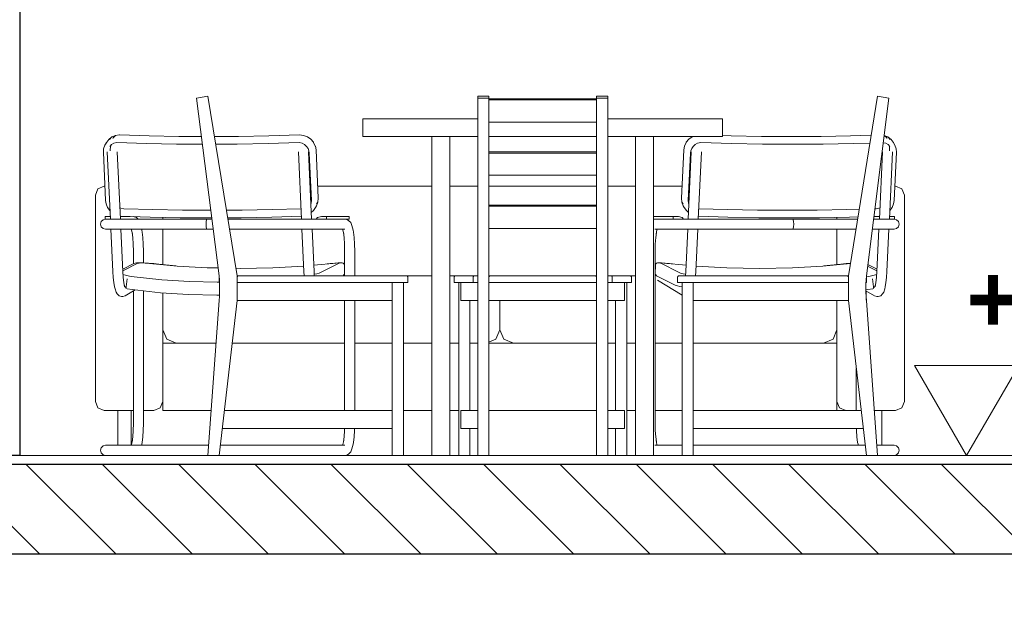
# Model space of a CAD drawing. Header units: millimetres. Extents: x -4481 to 79246, y -53000 to 18468.
# Tile 68 of 79: x 49903 to 52094, y 3215 to 4530. Entities that reach past the tile are written whole.
import ezdxf

# ---------------------------------------------------------------- set-up
doc = ezdxf.new("R2010")
doc.units = ezdxf.units.MM
doc.header["$MEASUREMENT"] = 0
for name, color, linetype in [('Nouveau_2D - Cotations pour 100ème', 7, 'Continuous'), ('Nouveau__Murs int non porteurs - Cloisons', 7, 'Continuous'), ('Nouveau__Sols - Dalles', 7, 'Continuous'), ('Nouveau_Equip - Mobiliers', 7, 'Continuous')]:
    doc.layers.add(name, color=color, linetype=linetype)
doc.styles.add('STYLE_GENERE_1', font='GOTHIC.TTF')
doc.styles.add('STYLE_GENERE_2', font='arial.ttf')
doc.dimstyles.new('STYLE_GENERE__10', dxfattribs={"dimtxt": 175, "dimasz": 95, "dimexe": 0.18, "dimexo": 30247.210424, "dimgap": 0, "dimtad": 1, "dimlfac": 0.001, "dimzin": 0, "dimdsep": 46, "dimtxsty": 'STYLE_GENERE_2', "dimblk": 'ARROWHEAD_6', "dimblk1": 'ARROWHEAD_6', "dimblk2": 'ARROWHEAD_6', "dimcen": 0.09, "dimclrd": 1, "dimclre": 1, "dimclrt": 1, "dimazin": 0, "dimtfac": 1, "dimtdec": 4, "dimtmove": 0, "dimatfit": 3, "dimfxl": 0, "dimtolj": 1, "dimtzin": 0, "dimarcsym": 0})
doc.dimstyles.new('STYLE_GENERE__7', dxfattribs={"dimtxt": 150, "dimasz": 95, "dimexe": 0.18, "dimexo": 28568.917041, "dimgap": 0, "dimtad": 1, "dimlfac": 0.001, "dimzin": 0, "dimdsep": 46, "dimtxsty": 'STYLE_GENERE_2', "dimblk": 'ARROWHEAD_6', "dimblk1": 'ARROWHEAD_6', "dimblk2": 'ARROWHEAD_6', "dimcen": 0.09, "dimclrd": 7, "dimclre": 7, "dimclrt": 7, "dimazin": 0, "dimtfac": 1, "dimtdec": 4, "dimtmove": 0, "dimatfit": 3, "dimfxl": 0, "dimtolj": 1, "dimtzin": 0, "dimarcsym": 0})
doc.dimstyles.new('STYLE_GENERE__8', dxfattribs={"dimtxt": 150, "dimasz": 95, "dimexe": 0.18, "dimexo": 28568.917041, "dimgap": 0, "dimtad": 1, "dimlfac": 0.001, "dimzin": 0, "dimdsep": 46, "dimtxsty": 'STYLE_GENERE_2', "dimblk": 'ARROWHEAD_6', "dimblk1": 'ARROWHEAD_6', "dimblk2": 'ARROWHEAD_6', "dimcen": 0.09, "dimclrd": 7, "dimclre": 7, "dimclrt": 7, "dimazin": 0, "dimtfac": 1, "dimtdec": 4, "dimtmove": 2, "dimatfit": 3, "dimfxl": 0, "dimtolj": 1, "dimtzin": 0, "dimarcsym": 0})

# ---------------------------------------------------------------- blocks, each defined once
blk = doc.blocks.new('Élément de coupe_31')
at = {"layer": 'Nouveau__Murs int non porteurs - Cloisons', "color": 7, "linetype": 'Continuous', "lineweight": 30}
for p, q in [((49823, 6160), (49823, 3560)), ((49903, 6160), (49823, 6160)), ((49903, 6160), (49903, 3560)), ((49903, 3560), (49823, 3560))]:
    blk.add_line(p, q, dxfattribs=at)
blk = doc.blocks.new('Élément de coupe_50')
at = {"layer": 'Nouveau__Sols - Dalles', "linetype": 'Continuous', "lineweight": 5}
h = blk.add_hatch(dxfattribs=at)
h.set_pattern_fill('__MAÇONNERIE', style=0, pattern_type=2)
h.set_pattern_definition([(135, (0, 0), (84.85281, 84.85281), [])])
h.paths.add_polyline_path([(38053, 3340), (54220, 3340), (54220, 3540), (38053, 3540)])
at = {"layer": 'Nouveau__Sols - Dalles', "color": 7, "linetype": 'Continuous', "lineweight": 5}
blk.add_line((54210, 3560), (49903, 3560), dxfattribs=at)
at = {"layer": 'Nouveau__Sols - Dalles', "color": 7, "linetype": 'Continuous', "lineweight": 30}
for p, q in [((54220, 3540), (38053, 3540)), ((54220, 3340), (44943, 3340))]:
    blk.add_line(p, q, dxfattribs=at)
blk = doc.blocks.new('Élément de coupe_150')
at = {"layer": 'Nouveau_Equip - Mobiliers', "color": 8, "linetype": 'Continuous', "lineweight": 13}
for p, q in [((50296.7, 4355.9), (50321.7, 4360)), ((50321.7, 4360), (50386.7, 3960)), ((50922, 4355.9), (50922, 4360)), ((50922, 4360), (50947, 4360)), ((50947, 4355.9), (50947, 4360)), ((51186.4, 4355.9), (51186.4, 4360)), ((51211.4, 4360), (51186.4, 4360)), ((51211.4, 4355.9), (51211.4, 4360)), ((51811.7, 4360), (51746.7, 3960)), ((51836.7, 4355.9), (51811.7, 4360)), ((50346.7, 3960), (50296.7, 4355.9)), ((50922, 3960), (50922, 4355.9)), ((50922, 4355.9), (50947, 4355.9)), ((50947, 3960), (50947, 4355.9)), ((51186.4, 4354.3), (50947, 4354.3)), ((51186.4, 4351.9), (50947, 4351.9)), ((51186.4, 3960), (51186.4, 4355.9)), ((51211.4, 4355.9), (51186.4, 4355.9)), ((51211.4, 3960), (51211.4, 4355.9)), ((51786.7, 3960), (51836.7, 4355.9)), ((50680.3, 4310), (50666.7, 4310)), ((50666.7, 4270), (50666.7, 4310)), ((50720.3, 4310), (50680.3, 4310)), ((50783.8, 4310), (50720.3, 4310)), ((50866.7, 4310), (50783.8, 4310)), ((50922, 4310), (50866.7, 4310)), ((50947, 4302.5), (51186.4, 4302.5)), ((51266.7, 4310), (51211.4, 4310)), ((51349.5, 4310), (51266.7, 4310)), ((51413.1, 4310), (51349.5, 4310)), ((51453.1, 4310), (51413.1, 4310)), ((51466.7, 4310), (51453.1, 4310)), ((51466.7, 4270), (51466.7, 4310)), ((50680.3, 4270), (50666.7, 4270)), ((50720.3, 4270), (50680.3, 4270)), ((50783.8, 4270), (50720.3, 4270)), ((50866.7, 4270), (50783.8, 4270)), ((50820, 3560), (50820, 4270)), ((50860, 3560), (50860, 4270)), ((50922, 4270), (50866.7, 4270)), ((50963.2, 4270), (50947, 4270)), ((51066.7, 4270), (50963.2, 4270)), ((51170.2, 4270), (51066.7, 4270)), ((51186.4, 4270), (51170.2, 4270)), ((51266.7, 4270), (51211.4, 4270)), ((51349.5, 4270), (51266.7, 4270)), ((51273.3, 3560), (51273.3, 4270)), ((51313.3, 3560), (51313.3, 4270)), ((51413.1, 4270), (51349.5, 4270)), ((51453.1, 4270), (51413.1, 4270)), ((51466.7, 4270), (51453.1, 4270)), ((51186.4, 4235.8), (50947, 4235.8)), ((51186.4, 4233.4), (50947, 4233.4)), ((50947, 4184.1), (51186.4, 4184.1)), ((51186.4, 4117.4), (50947, 4117.4)), ((51186.4, 4115), (50947, 4115)), ((50947, 4065.6), (51186.4, 4065.6)), ((50347.2, 3950.8), (50346.7, 3960)), ((50346.8, 3957.8), (50346.7, 3957.4)), ((50346.7, 3957.4), (50346.7, 3957)), ((50346.7, 3957), (50346.7, 3945)), ((50347.4, 3945), (50346.7, 3945)), ((50347.6, 3941.7), (50347.2, 3950.8)), ((50386.7, 3960), (50386.7, 3957)), ((50386.7, 3960), (50389.7, 3960)), ((50386.9, 3958.1), (50386.7, 3957.4)), ((50386.7, 3957.4), (50386.7, 3957)), ((50386.7, 3957), (50386.7, 3945)), ((50386.7, 3945), (50386.7, 3905)), ((50744.3, 3945), (50386.7, 3945)), ((50387.3, 3958.8), (50386.9, 3958.1)), ((50387.9, 3959.4), (50387.3, 3958.8)), ((50388.5, 3959.8), (50387.9, 3959.4)), ((50389.3, 3960), (50388.5, 3959.8)), ((50389.7, 3960), (50389.3, 3960)), ((50389.7, 3960), (50744.5, 3960)), ((50731.7, 3560), (50731.7, 3945)), ((50749.9, 3945), (50744.3, 3945)), ((50744.5, 3960), (50749.4, 3960)), ((50749.4, 3960), (50754, 3960)), ((50755.3, 3945), (50749.9, 3945)), ((50754, 3960), (50757.9, 3960)), ((50760, 3945), (50755.3, 3945)), ((50756.7, 3560), (50756.7, 3945)), ((50757.9, 3960), (50761, 3960)), ((50763.6, 3945), (50760, 3945)), ((50761, 3960), (50763, 3960)), ((50763, 3960), (50763.7, 3960)), ((50765.9, 3945), (50763.6, 3945)), ((50764.1, 3960), (50763.7, 3960)), ((50764.8, 3959.8), (50764.1, 3960)), ((50765.5, 3959.4), (50764.8, 3959.8)), ((50766.1, 3958.8), (50765.5, 3959.4)), ((50766.7, 3945), (50765.9, 3945)), ((50766.5, 3958.1), (50766.1, 3958.8)), ((50766.7, 3957.4), (50766.5, 3958.1)), ((50766.7, 3957), (50766.7, 3957.4)), ((50766.7, 3945), (50766.7, 3957)), ((50869.4, 3957.4), (50869.3, 3957)), ((50869.3, 3945), (50869.3, 3957)), ((50911.9, 3945), (50869.3, 3945)), ((50869.4, 3957.4), (50869.6, 3958.1)), ((50870, 3958.8), (50869.6, 3958.1)), ((50870, 3958.8), (50870.5, 3959.4)), ((50870, 3958.8), (50870, 3958.8)), ((50871.2, 3959.8), (50870.5, 3959.4)), ((50870.5, 3959.4), (50870.5, 3959.4)), ((50871.2, 3959.8), (50872, 3960)), ((50871.2, 3959.8), (50871.2, 3959.8)), ((50872, 3960), (50872, 3960)), ((50872.3, 3960), (50872, 3960)), ((50872.3, 3960), (50914.6, 3960)), ((50879.7, 3560), (50879.7, 3945)), ((50884.7, 3905), (50884.7, 3945)), ((50912.1, 3958.1), (50911.9, 3957.4)), ((50911.9, 3957.4), (50911.9, 3957)), ((50911.9, 3957), (50911.9, 3945)), ((50922, 3945), (50911.9, 3945)), ((50912.5, 3958.8), (50912.1, 3958.1)), ((50913, 3959.4), (50912.5, 3958.8)), ((50913.6, 3959.8), (50913, 3959.4)), ((50914.2, 3960), (50913.6, 3959.8)), ((50914.6, 3960), (50914.2, 3960)), ((50914.6, 3960), (50922, 3960)), ((50922, 3950.8), (50922, 3960)), ((50922, 3941.7), (50922, 3950.8)), ((50947, 3957), (50947, 3960)), ((50947, 3960), (50950, 3960)), ((50947.2, 3958.1), (50947, 3957.4)), ((50947, 3957.4), (50947, 3957)), ((50947, 3957), (50947, 3945)), ((50947, 3941.7), (50947, 3945)), ((51186.4, 3945), (50947, 3945)), ((50947.6, 3958.8), (50947.2, 3958.1)), ((50948.2, 3959.4), (50947.6, 3958.8)), ((50948.8, 3959.8), (50948.2, 3959.4)), ((50949.6, 3960), (50948.8, 3959.8)), ((50950, 3960), (50949.6, 3960)), ((50950, 3960), (51183.4, 3960)), ((51183.4, 3960), (51183.8, 3960)), ((51183.4, 3960), (51186.4, 3960)), ((51183.8, 3960), (51184.5, 3959.8)), ((51184.5, 3959.8), (51185.2, 3959.4)), ((51185.2, 3959.4), (51185.8, 3958.8)), ((51185.8, 3958.8), (51186.1, 3958.1)), ((51186.1, 3958.1), (51186.3, 3957.4)), ((51186.3, 3957.4), (51186.4, 3957)), ((51186.4, 3957), (51186.4, 3960)), ((51186.4, 3957), (51186.4, 3945)), ((51186.4, 3941.7), (51186.4, 3945)), ((51211.4, 3950.8), (51211.4, 3960)), ((51211.4, 3960), (51218.8, 3960)), ((51211.4, 3941.7), (51211.4, 3950.8)), ((51221.4, 3945), (51211.4, 3945)), ((51218.8, 3960), (51219.1, 3960)), ((51218.8, 3960), (51261, 3960)), ((51219.1, 3960), (51219.8, 3959.8)), ((51219.8, 3959.8), (51220.4, 3959.4)), ((51220.4, 3959.4), (51220.9, 3958.8)), ((51220.9, 3958.8), (51221.2, 3958.1)), ((51221.2, 3958.1), (51221.4, 3957.4)), ((51221.4, 3957.4), (51221.4, 3957)), ((51221.4, 3957), (51221.4, 3945)), ((51264, 3945), (51221.4, 3945)), ((51248.6, 3905), (51248.6, 3945)), ((51253.6, 3560), (51253.6, 3945)), ((51261, 3960), (51261.4, 3960)), ((51261.4, 3960), (51262.2, 3959.8)), ((51262.2, 3959.8), (51262.8, 3959.4)), ((51262.8, 3959.4), (51263.4, 3958.8)), ((51263.4, 3958.8), (51263.8, 3958.1)), ((51263.8, 3958.1), (51264, 3957.4)), ((51264, 3957.4), (51264, 3957)), ((51264, 3957), (51264, 3945)), ((51366.7, 3957.4), (51366.9, 3958.1)), ((51366.7, 3957), (51366.7, 3957.4)), ((51366.7, 3945), (51366.7, 3957)), ((51367.5, 3945), (51366.7, 3945)), ((51366.9, 3958.1), (51367.3, 3958.8)), ((51367.3, 3958.8), (51367.9, 3959.4)), ((51369.8, 3945), (51367.5, 3945)), ((51367.9, 3959.4), (51368.5, 3959.8)), ((51367.9, 3959.4), (51367.9, 3959.4)), ((51368.5, 3959.8), (51369.3, 3960)), ((51368.5, 3959.8), (51368.5, 3959.8)), ((51369.3, 3960), (51369.7, 3960)), ((51369.3, 3960), (51369.3, 3960)), ((51369.7, 3960), (51370.4, 3960)), ((51373.4, 3945), (51369.8, 3945)), ((51370.4, 3960), (51372.3, 3960)), ((51372.3, 3960), (51375.4, 3960)), ((51378.1, 3945), (51373.4, 3945)), ((51375.4, 3960), (51379.4, 3960)), ((51376.7, 3560), (51376.7, 3945)), ((51383.4, 3945), (51378.1, 3945)), ((51379.4, 3960), (51383.9, 3960)), ((51389, 3945), (51383.4, 3945)), ((51383.9, 3960), (51388.9, 3960)), ((51388.9, 3960), (51743.7, 3960)), ((51746.7, 3945), (51389, 3945)), ((51401.7, 3560), (51401.7, 3945)), ((51743.7, 3960), (51744.1, 3960)), ((51743.7, 3960), (51746.7, 3960)), ((51744.1, 3960), (51744.8, 3959.8)), ((51744.8, 3959.8), (51745.5, 3959.4)), ((51745.5, 3959.4), (51746.1, 3958.8)), ((51746.1, 3958.8), (51746.5, 3958.1)), ((51746.5, 3958.1), (51746.7, 3957.4)), ((51746.7, 3960), (51746.7, 3957)), ((51746.7, 3957.4), (51746.7, 3957)), ((51746.7, 3957), (51746.7, 3945)), ((51746.7, 3945), (51746.7, 3905)), ((51785.8, 3941.7), (51786.1, 3950.8)), ((51786.7, 3945), (51785.9, 3945)), ((51786.1, 3950.8), (51786.7, 3960)), ((51786.5, 3957.8), (51786.7, 3957.4)), ((51786.7, 3957.4), (51786.7, 3957)), ((51786.7, 3957), (51786.7, 3945)), ((50347.2, 3914.2), (50347.6, 3923.3)), ((50347.7, 3932.5), (50347.6, 3941.7)), ((50347.6, 3923.3), (50347.7, 3932.5)), ((50922, 3932.5), (50922, 3941.7)), ((50922, 3923.3), (50922, 3932.5)), ((50922, 3914.2), (50922, 3923.3)), ((50947, 3932.5), (50947, 3941.7)), ((50947, 3923.3), (50947, 3932.5)), ((50947, 3914.2), (50947, 3923.3)), ((51186.4, 3932.5), (51186.4, 3941.7)), ((51186.4, 3923.3), (51186.4, 3932.5)), ((51186.4, 3914.2), (51186.4, 3923.3)), ((51211.4, 3932.5), (51211.4, 3941.7)), ((51211.4, 3923.3), (51211.4, 3932.5)), ((51211.4, 3914.2), (51211.4, 3923.3)), ((51785.7, 3932.5), (51785.8, 3941.7)), ((51785.8, 3923.3), (51785.7, 3932.5)), ((51786.1, 3914.2), (51785.8, 3923.3)), ((50321.7, 3560), (50346.7, 3905)), ((50346.7, 3905), (50347.2, 3914.2)), ((50386.7, 3905), (50346.7, 3560)), ((50386.7, 3905), (50731.7, 3905)), ((50922, 3905), (50884.7, 3905)), ((50904.7, 3660), (50904.7, 3905)), ((50922, 3905), (50922, 3914.2)), ((50922, 3560), (50922, 3905)), ((50947, 3905), (50947, 3914.2)), ((50947, 3560), (50947, 3905)), ((51186.4, 3905), (50947, 3905)), ((51186.4, 3905), (51186.4, 3914.2)), ((51186.4, 3560), (51186.4, 3905)), ((51211.4, 3905), (51211.4, 3914.2)), ((51211.4, 3560), (51211.4, 3905)), ((51211.4, 3905), (51248.6, 3905)), ((51228.6, 3660), (51228.6, 3905)), ((51746.7, 3905), (51401.7, 3905)), ((51746.7, 3905), (51786.7, 3560)), ((51786.7, 3905), (51786.1, 3914.2)), ((51811.7, 3560), (51786.7, 3905)), ((50358.3, 3660), (50731.7, 3660)), ((50922, 3660), (50884.7, 3660)), ((50884.7, 3620), (50884.7, 3660)), ((51211.4, 3660), (51248.6, 3660)), ((51248.6, 3620), (51248.6, 3660)), ((51775.1, 3660), (51401.7, 3660)), ((50353.6, 3620), (50731.7, 3620)), ((50922, 3620), (50884.7, 3620)), ((50904.7, 3560), (50904.7, 3620)), ((51211.4, 3620), (51248.6, 3620)), ((51228.6, 3560), (51228.6, 3620)), ((51779.7, 3620), (51401.7, 3620))]:
    blk.add_line(p, q, dxfattribs=at)
blk = doc.blocks.new('Élément de coupe_152')
at = {"layer": 'Nouveau_Equip - Mobiliers', "color": 8, "linetype": 'Continuous', "lineweight": 13}
for p, q in [((50107.9, 4269.3), (50116.1, 4272.7)), ((50110.6, 4267.4), (50116.1, 4272.7)), ((50116.1, 4272.7), (50124.5, 4273.7)), ((50124.5, 4273.7), (50125.3, 4273.8)), ((50125.3, 4273.8), (50191.1, 4271.7)), ((50191.1, 4271.7), (50256.9, 4270.5)), ((50389.6, 4270.5), (50457, 4271.7)), ((50457, 4271.7), (50525.7, 4273.8)), ((50525.7, 4273.8), (50534.4, 4272.8)), ((50534.4, 4272.8), (50543.1, 4269.6)), ((50089.7, 4243.1), (50092.2, 4250.8)), ((50092.2, 4250.8), (50096.6, 4257.8)), ((50092.2, 4250.8), (50095.9, 4256.8)), ((50095.9, 4256.8), (50096.5, 4257.6)), ((50096.6, 4257.8), (50101, 4263.9)), ((50101, 4263.9), (50107.9, 4269.3)), ((50102.8, 4263.4), (50107.9, 4269.3)), ((50103.8, 4248.3), (50107.6, 4252.3)), ((50104.8, 4247.1), (50106.2, 4250.9)), ((50107.6, 4252.3), (50112.6, 4255.2)), ((50110.1, 4266), (50110.6, 4267.4)), ((50112.6, 4255.2), (50118.9, 4256.6)), ((50118.9, 4256.6), (50184.9, 4254.7)), ((50184.9, 4254.7), (50251.8, 4253.5)), ((50251.8, 4253.5), (50309.7, 4253.1)), ((50256.9, 4270.5), (50307.5, 4270.2)), ((50336.3, 4270.2), (50389.6, 4270.5)), ((50339, 4253.2), (50387.2, 4253.5)), ((50387.2, 4253.5), (50455.8, 4254.7)), ((50455.8, 4254.7), (50524.5, 4256.6)), ((50524.5, 4256.6), (50531.3, 4255.2)), ((50531.3, 4255.2), (50536.9, 4252.3)), ((50536.9, 4252.3), (50541.3, 4248.3)), ((50543.1, 4269.6), (50550.7, 4264.2)), ((50550.7, 4264.2), (50556.7, 4257.3)), ((50556.9, 4256.8), (50556.7, 4257.3)), ((50556.9, 4256.8), (50560.6, 4249.1)), ((50089.2, 4235.3), (50089.7, 4243.1)), ((50094.1, 4128.1), (50089.2, 4235.3)), ((50104.7, 4086.4), (50097.7, 4236.1)), ((50104.3, 4240.9), (50104.8, 4247.1)), ((50104.4, 4238.5), (50104.3, 4240.9)), ((50127, 4086.4), (50120.1, 4236.1)), ((50529.9, 4086.4), (50523, 4236.1)), ((50541.3, 4248.3), (50544.5, 4243.7)), ((50544.5, 4243.7), (50546.4, 4238.7)), ((50552.3, 4086.4), (50545.4, 4236.1)), ((50546.4, 4238.7), (50547.3, 4233.3)), ((50547.3, 4233.3), (50552.2, 4127.6)), ((50560.8, 4248.5), (50560.6, 4249.1)), ((50560.8, 4248.5), (50562.3, 4240.3)), ((50562.3, 4240.3), (50567.3, 4132.7)), ((50095.4, 4120.4), (50094.1, 4128.1)), ((50098.7, 4112.3), (50095.4, 4120.4)), ((50551.8, 4122.1), (50550.8, 4118.6)), ((50552.2, 4127.6), (50551.8, 4122.1)), ((50566.6, 4124.4), (50563.5, 4116)), ((50563.7, 4120.4), (50566.6, 4124.4)), ((50567.3, 4132.7), (50566.6, 4124.4)), ((50103.5, 4105.2), (50098.7, 4112.3)), ((50103.8, 4105), (50103.5, 4105.2)), ((50128.1, 4110.6), (50125.9, 4111.6)), ((50134.4, 4109.5), (50128.1, 4110.6)), ((50199.4, 4107.5), (50134.4, 4109.5)), ((50265, 4106.3), (50199.4, 4107.5)), ((50328.3, 4105.9), (50265, 4106.3)), ((50397.8, 4106.3), (50362.9, 4106)), ((50397.8, 4106.3), (50465, 4107.5)), ((50465, 4107.5), (50528.9, 4109.4)), ((50556.4, 4105.2), (50551.7, 4100.7)), ((50561, 4112.4), (50556.4, 4105.2)), ((50561, 4112.4), (50563.5, 4116)), ((50084.3, 4080.7), (50082.8, 4075)), ((50082.8, 4075), (50084.3, 4069.3)), ((50088.5, 4084.8), (50084.3, 4080.7)), ((50094.2, 4086.4), (50088.5, 4084.8)), ((50104.2, 4092), (50093, 4092)), ((50093, 4092), (50093, 4086.4)), ((50093, 4086.4), (50094.2, 4086.4)), ((50094.2, 4086.4), (50097.6, 4086.4)), ((50097.6, 4086.4), (50104.8, 4086.4)), ((50104.4, 4092), (50104.2, 4092)), ((50104.4, 4092), (50104.2, 4092)), ((50104.8, 4086.4), (50115.4, 4086.4)), ((50115.4, 4086.4), (50128.6, 4086.4)), ((50126.7, 4092.8), (50127.3, 4092.8)), ((50147.8, 4092), (50126.8, 4092)), ((50193.2, 4090.5), (50127.3, 4092.8)), ((50128.6, 4086.4), (50143.6, 4086.4)), ((50143.6, 4086.4), (50319.5, 4086.4)), ((50163.1, 4089.8), (50155.7, 4091.8)), ((50166.4, 4086.4), (50163.1, 4089.8)), ((50260, 4089.2), (50193.2, 4090.5)), ((50327.3, 4088.8), (50260, 4089.2)), ((50317.8, 4080.7), (50317.5, 4075)), ((50317.5, 4075), (50317.8, 4069.3)), ((50318.5, 4084.8), (50317.8, 4080.7)), ((50319.5, 4086.4), (50318.5, 4084.8)), ((50330.7, 4086.4), (50319.5, 4086.4)), ((50327.3, 4088.8), (50327.8, 4088.8)), ((50330.4, 4088.8), (50327.8, 4088.8)), ((50395.5, 4089.2), (50365.7, 4089)), ((50495.4, 4086.4), (50366.1, 4086.4)), ((50463.8, 4090.5), (50395.5, 4089.2)), ((50529.6, 4092.6), (50463.8, 4090.5)), ((50511.1, 4086.4), (50495.4, 4086.4)), ((50526.4, 4086.4), (50511.1, 4086.4)), ((50540.3, 4086.4), (50526.4, 4086.4)), ((50551.8, 4086.4), (50540.3, 4086.4)), ((50560.2, 4086.4), (50551.8, 4086.4)), ((50564.9, 4086.4), (50560.2, 4086.4)), ((50562.5, 4086.4), (50565.8, 4089.8)), ((50574.2, 4086.4), (50564.9, 4086.4)), ((50565.8, 4089.8), (50574.2, 4092)), ((50574.2, 4092), (50585.4, 4092)), ((50585.4, 4086.4), (50574.2, 4086.4)), ((50585.4, 4092), (50585.4, 4086.4)), ((50635.9, 4092), (50585.4, 4092)), ((50635.9, 4086.4), (50585.4, 4086.4)), ((50627, 4086.4), (50632.5, 4084.8)), ((50635.6, 4082.5), (50632.5, 4084.8)), ((50635.6, 4082.5), (50639.5, 4078.5)), ((50635.9, 4092), (50635.9, 4086.4)), ((50642.2, 4071.9), (50639.5, 4078.5)), ((50084.3, 4069.3), (50088.5, 4065.2)), ((50088.5, 4065.2), (50094.2, 4063.6)), ((50094.2, 4063.6), (50097.6, 4063.6)), ((50097.6, 4063.6), (50104.8, 4063.6)), ((50104.8, 4063.6), (50115.4, 4063.6)), ((50110.1, 3969.4), (50105.7, 4063.6)), ((50115.4, 4063.6), (50128.6, 4063.6)), ((50132.5, 3969.4), (50128.1, 4063.6)), ((50128.6, 4063.6), (50143.6, 4063.6)), ((50143.6, 4063.6), (50319.5, 4063.6)), ((50151.8, 4062), (50151.1, 4063.6)), ((50153.7, 4053.4), (50151.8, 4062)), ((50153.4, 4063.4), (50153.1, 4063.6)), ((50154.6, 4045), (50153.1, 4056.2)), ((50174.5, 4061.5), (50174, 4063.6)), ((50175.3, 4057.4), (50174.5, 4061.5)), ((50177, 4045), (50175.3, 4057.4)), ((50317.8, 4069.3), (50318.5, 4065.2)), ((50318.5, 4065.2), (50319.5, 4063.6)), ((50333.6, 4063.6), (50319.5, 4063.6)), ((50495.4, 4063.6), (50369.8, 4063.6)), ((50511.1, 4063.6), (50495.4, 4063.6)), ((50526.4, 4063.6), (50511.1, 4063.6)), ((50540.3, 4063.6), (50526.4, 4063.6)), ((50535.4, 3969.4), (50531, 4063.6)), ((50551.8, 4063.6), (50540.3, 4063.6)), ((50560.2, 4063.6), (50551.8, 4063.6)), ((50557.8, 3969.4), (50553.4, 4063.6)), ((50564.9, 4063.6), (50560.2, 4063.6)), ((50626.7, 4063.6), (50564.9, 4063.6)), ((50621.8, 4062), (50621.2, 4063.6)), ((50623.8, 4053.4), (50621.8, 4062)), ((50623.5, 4063.4), (50623.1, 4063.6)), ((50624.6, 4045), (50623.2, 4056.2)), ((50644.6, 4061.5), (50642.2, 4071.9)), ((50644.6, 4061.5), (50645.4, 4057.4)), ((50647, 4045), (50645.4, 4057.4)), ((50155.6, 4030.5), (50154.6, 4045)), ((50178, 4030.5), (50177, 4045)), ((50625.7, 4030.5), (50624.6, 4045)), ((50648.1, 4030.5), (50647, 4045)), ((50156, 4015), (50155.6, 4030.5)), ((50156, 3986.6), (50156, 4015)), ((50178.4, 4015), (50178, 4030.5)), ((50178.4, 3988.9), (50178.4, 4015)), ((50626, 4015), (50625.7, 4030.5)), ((50626, 3960), (50626, 4015)), ((50648.4, 4015), (50648.1, 4030.5)), ((50648.4, 3960), (50648.4, 4015)), ((50157.2, 3987.2), (50132.2, 3974.6)), ((50165.8, 3987.9), (50132.4, 3971)), ((50157.2, 3987.2), (50159.6, 3987.9)), ((50163.1, 3988.7), (50159.6, 3987.9)), ((50169.6, 3989), (50163.1, 3988.7)), ((50168.9, 3988.5), (50165.8, 3987.9)), ((50174.5, 3988.8), (50168.9, 3988.5)), ((50178.6, 3988.9), (50169.6, 3989)), ((50182.3, 3988.5), (50174.5, 3988.8)), ((50189.3, 3988.3), (50178.6, 3988.9)), ((50191.5, 3987.8), (50182.3, 3988.5)), ((50201.2, 3987.4), (50189.3, 3988.3)), ((50201.7, 3986.8), (50191.5, 3987.8)), ((50191.5, 3987.8), (50253.1, 3981.7)), ((50212.9, 3986.1), (50201.2, 3987.4)), ((50557.1, 3983.7), (50606.8, 3988.5)), ((50572.5, 3967.2), (50613.5, 3987.9)), ((50593.7, 3987.4), (50587.1, 3986.6)), ((50603.9, 3988.3), (50593.7, 3987.4)), ((50598.5, 3987.7), (50599.8, 3987.8)), ((50599.5, 3987.8), (50599.8, 3987.8)), ((50606.8, 3988.5), (50599.8, 3987.8)), ((50612.1, 3988.9), (50603.9, 3988.3)), ((50612.1, 3988.9), (50606.8, 3988.5)), ((50611.7, 3988.8), (50606.8, 3988.5)), ((50617.7, 3989), (50611.7, 3988.8)), ((50611.7, 3988.8), (50613.9, 3988.5)), ((50617.7, 3989), (50612.1, 3988.9)), ((50613.5, 3987.9), (50613.9, 3988.5)), ((50620.3, 3988.7), (50617.7, 3989)), ((50622.8, 3988.1), (50620.3, 3988.7)), ((50624.7, 3986.3), (50622.8, 3988.1)), ((50111, 3956.5), (50110.1, 3969.4)), ((50133.4, 3956.5), (50132.5, 3969.4)), ((50250.6, 3982), (50212.9, 3986.1)), ((50253.1, 3981.7), (50320.4, 3977.9)), ((50320.4, 3977.9), (50344.5, 3977.5)), ((50384, 3976.8), (50393.3, 3976.6)), ((50393.3, 3976.6), (50466.1, 3977.9)), ((50466.1, 3977.9), (50534.8, 3981.8)), ((50536, 3960), (50535.4, 3969.4)), ((50558.4, 3960), (50557.8, 3969.4)), ((50563.8, 3964.6), (50569.4, 3966.1)), ((50569.4, 3966.1), (50572.5, 3967.2)), ((50625.4, 3983.8), (50624.7, 3986.3)), ((50625.1, 3962.9), (50625.8, 3965.4)), ((50625.8, 3965.4), (50625.4, 3983.8)), ((50112.4, 3945.1), (50111, 3956.5)), ((50114.2, 3935.8), (50112.4, 3945.1)), ((50132.9, 3962.6), (50138.6, 3961.1)), ((50134.7, 3945.1), (50133.4, 3956.5)), ((50136.5, 3935.8), (50134.7, 3945.1)), ((50138.6, 3961.1), (50147.5, 3959.4)), ((50140.2, 3935.4), (50142.1, 3953.5)), ((50147.5, 3959.4), (50157.4, 3957.9)), ((50157.4, 3957.9), (50219, 3951.1)), ((50219, 3951.1), (50280.6, 3947.1)), ((50280.6, 3947.1), (50342.1, 3945.7)), ((50342.1, 3945.7), (50346.7, 3945.8)), ((50558.2, 3963.4), (50563.8, 3964.6)), ((50622.2, 3960), (50622.7, 3960.3)), ((50622.7, 3960.3), (50624.5, 3962.1)), ((50624.5, 3962.1), (50625.1, 3962.9)), ((50114.2, 3935.8), (50115.1, 3931.1)), ((50117.4, 3923.9), (50115.1, 3931.1)), ((50120, 3919.9), (50117.4, 3923.9)), ((50137.5, 3934.5), (50135.7, 3940.3)), ((50138.1, 3933.7), (50137.5, 3934.5)), ((50159.7, 3928.5), (50137.9, 3915.3)), ((50139.2, 3931.4), (50141.8, 3930.9)), ((50140.2, 3933), (50140.2, 3935.4)), ((50141.8, 3930.9), (50153, 3929.3)), ((50153, 3929.3), (50215.9, 3922.4)), ((50156, 3631.4), (50156, 3926.3)), ((50178.4, 3631.4), (50178.4, 3926.5)), ((50215.9, 3922.4), (50278.7, 3918.2)), ((50120, 3919.9), (50124, 3915.8)), ((50124, 3915.8), (50129.5, 3914.3)), ((50132.3, 3913.8), (50129.5, 3914.3)), ((50132.3, 3913.8), (50137.9, 3915.3)), ((50278.7, 3918.2), (50341.4, 3916.9)), ((50341.4, 3916.9), (50347.3, 3917)), ((50626, 3660), (50626, 3905)), ((50648.4, 3660), (50648.4, 3905)), ((50154.6, 3601.4), (50155.6, 3615.8)), ((50155.6, 3615.8), (50156, 3631.4)), ((50177, 3601.4), (50178, 3615.8)), ((50178, 3615.8), (50178.4, 3631.4)), ((50624.6, 3601.4), (50625.7, 3615.8)), ((50625.7, 3615.8), (50625.8, 3620)), ((50647, 3601.4), (50648.1, 3615.8)), ((50648.1, 3615.8), (50648.2, 3620)), ((50151.8, 3584.4), (50153.7, 3593)), ((50153.1, 3590.2), (50154.6, 3601.4)), ((50175.3, 3588.9), (50177, 3601.4)), ((50621.8, 3584.4), (50623.8, 3593)), ((50623.2, 3590.2), (50624.6, 3601.4)), ((50645.4, 3588.9), (50647, 3601.4)), ((50082.8, 3571.4), (50084.3, 3577)), ((50084.3, 3565.7), (50082.8, 3571.4)), ((50084.3, 3577), (50088.5, 3581.2)), ((50088.5, 3581.2), (50094.2, 3582.7)), ((50097.6, 3582.7), (50094.2, 3582.7)), ((50104.8, 3582.7), (50097.6, 3582.7)), ((50115.4, 3582.7), (50104.8, 3582.7)), ((50128.6, 3582.7), (50115.4, 3582.7)), ((50143.6, 3582.7), (50128.6, 3582.7)), ((50319.5, 3582.7), (50143.6, 3582.7)), ((50151.1, 3582.7), (50151.8, 3584.4)), ((50153.1, 3582.7), (50153.4, 3583)), ((50174, 3582.7), (50174.5, 3584.9)), ((50175.3, 3588.9), (50174.5, 3584.9)), ((50319.5, 3582.7), (50323.3, 3582.7)), ((50349.3, 3582.7), (50495.4, 3582.7)), ((50495.4, 3582.7), (50511.1, 3582.7)), ((50511.1, 3582.7), (50526.4, 3582.7)), ((50526.4, 3582.7), (50540.3, 3582.7)), ((50540.3, 3582.7), (50551.8, 3582.7)), ((50551.8, 3582.7), (50560.2, 3582.7)), ((50560.2, 3582.7), (50564.9, 3582.7)), ((50564.9, 3582.7), (50626.7, 3582.7)), ((50621.2, 3582.7), (50621.8, 3584.4)), ((50623.1, 3582.7), (50623.5, 3583)), ((50639.5, 3567.9), (50642.2, 3574.4)), ((50642.2, 3574.4), (50644.6, 3584.9)), ((50644.6, 3584.9), (50645.4, 3588.9)), ((50088.5, 3561.5), (50084.3, 3565.7)), ((50094.2, 3560), (50088.5, 3561.5)), ((50627, 3560), (50632.5, 3561.5)), ((50632.5, 3561.5), (50635.6, 3563.8)), ((50635.6, 3563.8), (50639.5, 3567.9))]:
    blk.add_line(p, q, dxfattribs=at)
blk = doc.blocks.new('Élément de coupe_153')
at = {"layer": 'Nouveau_Equip - Mobiliers', "color": 8, "linetype": 'Continuous', "lineweight": 13}
for p, q in [((51485.6, 4271.7), (51466.7, 4272.3)), ((51553.1, 4270.5), (51485.6, 4271.7)), ((51751.5, 4271.7), (51685.8, 4270.5)), ((51797.6, 4273.1), (51751.5, 4271.7)), ((51826.5, 4272.7), (51826.2, 4272.8)), ((51832, 4267.4), (51826.5, 4272.7)), ((51834.7, 4269.3), (51826.5, 4272.7)), ((51385.7, 4256.8), (51382, 4249.1)), ((51385.7, 4256.8), (51385.9, 4257.3)), ((51391.9, 4264.2), (51385.9, 4257.3)), ((51399.5, 4269.6), (51391.9, 4264.2)), ((51400.7, 4270), (51399.5, 4269.6)), ((51405.7, 4252.3), (51401.3, 4248.3)), ((51411.3, 4255.2), (51405.7, 4252.3)), ((51418.1, 4256.6), (51411.3, 4255.2)), ((51486.9, 4254.7), (51418.1, 4256.6)), ((51555.4, 4253.5), (51486.9, 4254.7)), ((51620, 4270.1), (51553.1, 4270.5)), ((51623.4, 4253), (51555.4, 4253.5)), ((51685.8, 4270.5), (51619.7, 4270.1)), ((51690.8, 4253.5), (51623.4, 4253)), ((51757.7, 4254.7), (51690.8, 4253.5)), ((51794.7, 4255.8), (51757.7, 4254.7)), ((51830.1, 4255.2), (51824.1, 4256.5)), ((51835.1, 4252.3), (51830.1, 4255.2)), ((51832.5, 4266), (51832, 4267.4)), ((51839.8, 4263.4), (51834.7, 4269.3)), ((51841.6, 4263.9), (51834.7, 4269.3)), ((51838.9, 4248.3), (51835.1, 4252.3)), ((51837.8, 4247.1), (51836.4, 4250.9)), ((51846, 4257.8), (51841.6, 4263.9)), ((51850.4, 4250.8), (51846, 4257.8)), ((51846.7, 4256.8), (51846.1, 4257.6)), ((51850.4, 4250.8), (51846.7, 4256.8)), ((51852.9, 4243.1), (51850.4, 4250.8)), ((51380.3, 4240.3), (51375.3, 4132.7)), ((51381.8, 4248.5), (51380.3, 4240.3)), ((51381.8, 4248.5), (51382, 4249.1)), ((51390.3, 4086.4), (51397.2, 4236.1)), ((51395.4, 4233.3), (51390.5, 4127.6)), ((51396.2, 4238.7), (51395.4, 4233.3)), ((51398.1, 4243.7), (51396.2, 4238.7)), ((51401.3, 4248.3), (51398.1, 4243.7)), ((51412.7, 4086.4), (51419.6, 4236.1)), ((51815.6, 4086.4), (51822.5, 4236.1)), ((51838.3, 4240.9), (51837.8, 4247.1)), ((51838, 4086.4), (51844.9, 4236.1)), ((51838.2, 4238.5), (51838.3, 4240.9)), ((51848.5, 4128.1), (51853.5, 4235.3)), ((51853.5, 4235.3), (51852.9, 4243.1)), ((51375.3, 4132.7), (51376, 4124.4)), ((51378.9, 4120.4), (51376, 4124.4)), ((51376, 4124.4), (51379.2, 4116)), ((51390.5, 4127.6), (51390.8, 4122.1)), ((51390.8, 4122.1), (51391.8, 4118.6)), ((51844, 4112.3), (51847.2, 4120.4)), ((51847.2, 4120.4), (51848.5, 4128.1)), ((51381.6, 4112.4), (51379.2, 4116)), ((51381.6, 4112.4), (51386.2, 4105.2)), ((51386.2, 4105.2), (51391, 4100.7)), ((51477.6, 4107.5), (51413.8, 4109.4)), ((51544.8, 4106.3), (51477.6, 4107.5)), ((51544.8, 4106.3), (51611.4, 4105.9)), ((51611.4, 4105.9), (51677.6, 4106.3)), ((51677.6, 4106.3), (51743.2, 4107.5)), ((51743.2, 4107.5), (51770.8, 4108.4)), ((51805.6, 4109.5), (51808.3, 4109.5)), ((51808.3, 4109.5), (51814.5, 4110.6)), ((51814.5, 4110.6), (51816.8, 4111.6)), ((51838.8, 4105), (51839.1, 4105.2)), ((51839.1, 4105.2), (51844, 4112.3)), ((51313.3, 4092), (51357.2, 4092)), ((51313.3, 4086.4), (51357.2, 4086.4)), ((51315.7, 4086.4), (51313.3, 4085.7)), ((51368.4, 4092), (51357.2, 4092)), ((51357.2, 4092), (51357.2, 4086.4)), ((51357.2, 4086.4), (51368.4, 4086.4)), ((51376.8, 4089.8), (51368.4, 4092)), ((51368.4, 4086.4), (51377.7, 4086.4)), ((51380.1, 4086.4), (51376.8, 4089.8)), ((51377.7, 4086.4), (51382.4, 4086.4)), ((51382.4, 4086.4), (51390.8, 4086.4)), ((51390.8, 4086.4), (51402.4, 4086.4)), ((51402.4, 4086.4), (51416.2, 4086.4)), ((51413, 4092.6), (51478.8, 4090.5)), ((51416.2, 4086.4), (51431.5, 4086.4)), ((51431.5, 4086.4), (51447.2, 4086.4)), ((51447.2, 4086.4), (51623.1, 4086.4)), ((51478.8, 4090.5), (51547.1, 4089.2)), ((51547.1, 4089.2), (51614.8, 4088.8)), ((51615.3, 4088.8), (51614.8, 4088.8)), ((51615.3, 4088.8), (51682.6, 4089.2)), ((51623.1, 4086.4), (51624.1, 4084.8)), ((51767.2, 4086.4), (51623.1, 4086.4)), ((51624.1, 4084.8), (51624.8, 4080.7)), ((51624.8, 4080.7), (51625.1, 4075)), ((51625.1, 4075), (51624.8, 4069.3)), ((51682.6, 4089.2), (51749.4, 4090.5)), ((51749.4, 4090.5), (51768, 4091.1)), ((51814, 4086.4), (51802.6, 4086.4)), ((51803.4, 4092.3), (51815.4, 4092.8)), ((51803.4, 4092), (51815.8, 4092)), ((51827.2, 4086.4), (51814, 4086.4)), ((51815.9, 4092.8), (51815.4, 4092.8)), ((51837.8, 4086.4), (51827.2, 4086.4)), ((51845, 4086.4), (51837.8, 4086.4)), ((51838.2, 4092), (51838.5, 4092)), ((51838.2, 4092), (51838.5, 4092)), ((51838.5, 4092), (51849.6, 4092)), ((51848.4, 4086.4), (51845, 4086.4)), ((51849.6, 4086.4), (51848.4, 4086.4)), ((51848.4, 4086.4), (51854.1, 4084.8)), ((51849.6, 4092), (51849.6, 4086.4)), ((51854.1, 4084.8), (51858.3, 4080.7)), ((51858.3, 4080.7), (51859.8, 4075)), ((51859.8, 4075), (51858.3, 4069.3)), ((51315.9, 4063.6), (51377.7, 4063.6)), ((51318, 4045), (51319.5, 4056.2)), ((51318.8, 4053.4), (51320.8, 4062)), ((51319.1, 4063.4), (51319.5, 4063.6)), ((51320.8, 4062), (51321.5, 4063.6)), ((51377.7, 4063.6), (51382.4, 4063.6)), ((51382.4, 4063.6), (51390.8, 4063.6)), ((51384.9, 3969.4), (51389.2, 4063.6)), ((51390.8, 4063.6), (51402.4, 4063.6)), ((51402.4, 4063.6), (51416.2, 4063.6)), ((51407.2, 3969.4), (51411.6, 4063.6)), ((51416.2, 4063.6), (51431.5, 4063.6)), ((51431.5, 4063.6), (51447.2, 4063.6)), ((51447.2, 4063.6), (51623.1, 4063.6)), ((51624.1, 4065.2), (51623.1, 4063.6)), ((51763.5, 4063.6), (51623.1, 4063.6)), ((51624.8, 4069.3), (51624.1, 4065.2)), ((51814, 4063.6), (51799.8, 4063.6)), ((51810.2, 3969.4), (51814.5, 4063.6)), ((51827.2, 4063.6), (51814, 4063.6)), ((51837.8, 4063.6), (51827.2, 4063.6)), ((51832.5, 3969.4), (51836.9, 4063.6)), ((51845, 4063.6), (51837.8, 4063.6)), ((51848.4, 4063.6), (51845, 4063.6)), ((51854.1, 4065.2), (51848.4, 4063.6)), ((51858.3, 4069.3), (51854.1, 4065.2)), ((51316.9, 4030.5), (51318, 4045)), ((51316.6, 4015), (51316.9, 4030.5)), ((51316.6, 3631.4), (51316.6, 4015)), ((51317.9, 3986.3), (51319.8, 3988.1)), ((51319.8, 3988.1), (51322.3, 3988.7)), ((51322.3, 3988.7), (51324.9, 3989)), ((51324.9, 3989), (51331, 3988.8)), ((51324.9, 3989), (51330.5, 3988.9)), ((51331, 3988.8), (51328.7, 3988.5)), ((51329.1, 3987.9), (51328.7, 3988.5)), ((51370.1, 3967.2), (51329.1, 3987.9)), ((51330.5, 3988.9), (51335.8, 3988.5)), ((51330.5, 3988.9), (51338.7, 3988.3)), ((51331, 3988.8), (51335.8, 3988.5)), ((51385.5, 3983.7), (51335.8, 3988.5)), ((51335.8, 3988.5), (51342.8, 3987.8)), ((51338.7, 3988.3), (51348.9, 3987.4)), ((51343.1, 3987.8), (51342.8, 3987.8)), ((51344.1, 3987.7), (51342.8, 3987.8)), ((51348.9, 3987.4), (51355.5, 3986.6)), ((51751.1, 3987.8), (51689.5, 3981.7)), ((51729.7, 3986.1), (51741.4, 3987.4)), ((51740.9, 3986.8), (51751.1, 3987.8)), ((51741.4, 3987.4), (51751.3, 3988.2)), ((51316.8, 3965.4), (51317.2, 3983.8)), ((51317.5, 3962.9), (51316.8, 3965.4)), ((51317.2, 3983.8), (51317.9, 3986.3)), ((51373.2, 3966.1), (51370.1, 3967.2)), ((51378.8, 3964.6), (51373.2, 3966.1)), ((51384.2, 3960), (51384.9, 3969.4)), ((51406.6, 3960), (51407.2, 3969.4)), ((51476.5, 3977.9), (51407.8, 3981.8)), ((51549.3, 3976.6), (51476.5, 3977.9)), ((51622.2, 3977.9), (51549.3, 3976.6)), ((51689.5, 3981.7), (51622.2, 3977.9)), ((51692, 3982), (51729.7, 3986.1)), ((51789.4, 3981.5), (51810.2, 3971)), ((51789.8, 3985), (51810.4, 3974.6)), ((51809.3, 3956.5), (51810.2, 3969.4)), ((51831.6, 3956.5), (51832.5, 3969.4)), ((51318.1, 3962.1), (51317.5, 3962.9)), ((51319.9, 3960.3), (51318.1, 3962.1)), ((51361, 3939.5), (51319.9, 3960.3)), ((51322, 3950.2), (51376.7, 3917)), ((51384.4, 3963.4), (51378.8, 3964.6)), ((51795.2, 3959.4), (51786.6, 3958.1)), ((51804, 3961.1), (51795.2, 3959.4)), ((51802.5, 3935.4), (51800.5, 3953.5)), ((51809.7, 3962.6), (51804, 3961.1)), ((51806.1, 3935.8), (51807.9, 3945.1)), ((51807.9, 3945.1), (51809.3, 3956.5)), ((51828.5, 3935.8), (51830.3, 3945.1)), ((51830.3, 3945.1), (51831.6, 3956.5)), ((51364.2, 3938.3), (51361, 3939.5)), ((51366.5, 3937.7), (51364.2, 3938.3)), ((51372, 3936.3), (51366.5, 3937.7)), ((51376.7, 3935.3), (51372, 3936.3)), ((51789.6, 3929.3), (51785.7, 3928.9)), ((51785.8, 3926.8), (51804.7, 3915.3)), ((51786.6, 3905.7), (51786.6, 3926.3)), ((51800.9, 3930.9), (51789.6, 3929.3)), ((51803.5, 3931.4), (51800.9, 3930.9)), ((51802.4, 3933), (51802.5, 3935.4)), ((51804.6, 3933.7), (51805.1, 3934.5)), ((51805.1, 3934.5), (51807, 3940.3)), ((51822.6, 3919.9), (51825.2, 3923.9)), ((51825.2, 3923.9), (51827.5, 3931.1)), ((51828.5, 3935.8), (51827.5, 3931.1)), ((51810.3, 3913.8), (51804.7, 3915.3)), ((51810.3, 3913.8), (51813.1, 3914.3)), ((51818.7, 3915.8), (51813.1, 3914.3)), ((51822.6, 3919.9), (51818.7, 3915.8)), ((51764.3, 3660), (51764.3, 3753.4)), ((51316.9, 3615.8), (51316.6, 3631.4)), ((51318, 3601.4), (51316.9, 3615.8)), ((51764.6, 3615.8), (51764.5, 3620)), ((51765.6, 3601.4), (51764.6, 3615.8)), ((51319.5, 3590.2), (51318, 3601.4)), ((51320.8, 3584.4), (51318.8, 3593)), ((51767.3, 3588.9), (51765.6, 3601.4)), ((51376.7, 3582.7), (51315.9, 3582.7)), ((51319.5, 3582.7), (51319.1, 3583)), ((51321.5, 3582.7), (51320.8, 3584.4)), ((51402.4, 3582.7), (51401.7, 3582.7)), ((51416.2, 3582.7), (51402.4, 3582.7)), ((51431.5, 3582.7), (51416.2, 3582.7)), ((51447.2, 3582.7), (51431.5, 3582.7)), ((51623.1, 3582.7), (51447.2, 3582.7)), ((51623.1, 3582.7), (51784, 3582.7)), ((51767.3, 3588.9), (51768.1, 3584.9)), ((51768.6, 3582.7), (51768.1, 3584.9)), ((51810, 3582.7), (51814, 3582.7)), ((51814, 3582.7), (51827.2, 3582.7)), ((51827.2, 3582.7), (51837.8, 3582.7)), ((51837.8, 3582.7), (51845, 3582.7)), ((51845, 3582.7), (51848.4, 3582.7)), ((51854.1, 3581.2), (51848.4, 3582.7)), ((51858.3, 3577), (51854.1, 3581.2)), ((51859.8, 3571.4), (51858.3, 3577)), ((51858.3, 3565.7), (51859.8, 3571.4)), ((51315.7, 3560), (51313.3, 3560.6)), ((51848.4, 3560), (51854.1, 3561.5)), ((51854.1, 3561.5), (51858.3, 3565.7))]:
    blk.add_line(p, q, dxfattribs=at)
blk = doc.blocks.new('Élément de coupe_154')
at = {"layer": 'Nouveau_Equip - Mobiliers', "color": 8, "linetype": 'Continuous', "lineweight": 13}
for p, q in [((50071.3, 4140), (50077.2, 4154.1)), ((50077.2, 4154.1), (50091.3, 4160)), ((50091.3, 4160), (50092.7, 4160)), ((50566, 4160), (50820, 4160)), ((50860, 4160), (50922, 4160)), ((50947, 4160), (51186.4, 4160)), ((51211.4, 4160), (51273.3, 4160)), ((51313.3, 4160), (51376.6, 4160)), ((51850, 4160), (51851.3, 4160)), ((51851.3, 4160), (51865.5, 4154.1)), ((51871.3, 4140), (51865.5, 4154.1)), ((50071.3, 3910), (50071.3, 4140)), ((51871.3, 4140), (51871.3, 3910)), ((50221.3, 4090), (50221.3, 4086.4)), ((51721.3, 4086.4), (51721.3, 4090)), ((50221.3, 4063.6), (50221.3, 3985.2)), ((51721.3, 3985.2), (51721.3, 4063.6)), ((50820, 3960), (50763.7, 3960)), ((50872.3, 3960), (50860, 3960)), ((51273.3, 3960), (51261, 3960)), ((50221.3, 3922), (50221.3, 3910)), ((50071.3, 3910), (50071.3, 3680)), ((50221.3, 3810), (50221.3, 3910)), ((50971.3, 3905), (50971.3, 3885)), ((51721.3, 3905), (51721.3, 3810)), ((51871.3, 3680), (51871.3, 3910)), ((50971.3, 3840), (50971.3, 3885)), ((50230.1, 3818.8), (50221.3, 3840)), ((50962.5, 3818.8), (50971.3, 3840)), ((50980.1, 3818.8), (50971.3, 3840)), ((51712.5, 3818.8), (51721.3, 3840)), ((50251.3, 3810), (50230.1, 3818.8)), ((50962.5, 3818.8), (50947, 3812.4)), ((51001.3, 3810), (50980.1, 3818.8)), ((51712.5, 3818.8), (51691.3, 3810)), ((50221.3, 3810), (50221.3, 3660)), ((50339.8, 3810), (50221.3, 3810)), ((50626, 3810), (50375.7, 3810)), ((50731.7, 3810), (50648.4, 3810)), ((50820, 3810), (50756.7, 3810)), ((50879.7, 3810), (50860, 3810)), ((50922, 3810), (50904.7, 3810)), ((51186.4, 3810), (50947, 3810)), ((51228.6, 3810), (51211.4, 3810)), ((51273.3, 3810), (51253.6, 3810)), ((51376.7, 3810), (51316.6, 3810)), ((51721.3, 3810), (51401.7, 3810)), ((51721.3, 3810), (51721.3, 3660)), ((50071.3, 3680), (50077.2, 3665.9)), ((50077.2, 3665.9), (50091.3, 3660)), ((50091.3, 3660), (50099.6, 3660)), ((50099.6, 3660), (50156, 3660)), ((50121.3, 3582.7), (50121.3, 3660)), ((50151.3, 3583.2), (50151.3, 3660)), ((50178.4, 3660), (50193, 3660)), ((50193, 3660), (50201.3, 3660)), ((50201.3, 3660), (50215.5, 3665.9)), ((50221.3, 3680), (50215.5, 3665.9)), ((50328.9, 3660), (50221.3, 3660)), ((50820, 3660), (50756.7, 3660)), ((50879.7, 3660), (50860, 3660)), ((51186.4, 3660), (50947, 3660)), ((51273.3, 3660), (51253.6, 3660)), ((51376.7, 3660), (51316.6, 3660)), ((51721.3, 3680), (51727.2, 3665.9)), ((51727.2, 3665.9), (51741.3, 3660)), ((51804.4, 3660), (51843, 3660)), ((51821.3, 3582.7), (51821.3, 3660)), ((51843, 3660), (51851.3, 3660)), ((51851.3, 3660), (51865.5, 3665.9)), ((51871.3, 3680), (51865.5, 3665.9))]:
    blk.add_line(p, q, dxfattribs=at)
blk = doc.blocks.new('Cotation_11', base_point=(52009.6, 3560))
at = {"layer": 'Nouveau_2D - Cotations pour 100ème', "color": 7, "linetype": 'Continuous', "lineweight": 13}
for p, q in [((52009.6, 3560), (51893.6, 3760)), ((51893.6, 3760), (52125.6, 3760)), ((52125.6, 3760), (52009.6, 3560)), ((52009.6, 3560), (51859.6, 3560)), ((52009.6, 3560), (54270, 3560))]:
    blk.add_line(p, q, dxfattribs=at)
at = {"layer": 'Nouveau_2D - Cotations pour 100ème', "color": 7, "lineweight": 13, "insert": (52009.6, 3800), "char_height": 150, "attachment_point": 7, "style": 'STYLE_GENERE_1'}
blk.add_mtext('{\\A1;\\fCentury Gothic|b1|i0|c0|p0;+3,56}', dxfattribs=at)
blk = doc.blocks.new('*D438')
at = {"layer": 'Nouveau_2D - Cotations pour 100ème', "color": 7, "linetype": 'Continuous', "lineweight": 13}
for p, q in [((53685.8, 3390), (53785.8, 3290)), ((53829.5, 3340), (53642, 3340)), ((53735.8, 0), (53735.8, 3340)), ((53685.8, 50), (53785.8, -50)), ((53829.5, 0), (53642, 0)), ((53735.8, -75), (53735.8, 0))]:
    blk.add_line(p, q, dxfattribs=at)
at = {"layer": 'Nouveau_2D - Cotations pour 100ème', "color": 7, "lineweight": 13, "char_height": 150, "attachment_point": 7, "rotation": 90, "style": 'STYLE_GENERE_2'}
for s, insert in [('{\\A1;\\fArial|b1|i0|c0|p0;22}', (53662, 3318.4)), ('{\\A1;\\fArial|b1|i0|c0|p0;3,34}', (53705.8, 1469.8))]:
    blk.add_mtext(s, dxfattribs=dict(at, insert=insert))
blk = doc.blocks.new('ARROWHEAD_6')
at = {"color": 0, "linetype": 'Continuous', "lineweight": 0}
for p, q in [((-0.5, -0.5), (0.5, 0.5)), ((0, 0), (-1, 0))]:
    blk.add_line(p, q, dxfattribs=at)
blk = doc.blocks.new('*D439')
at = {"layer": 'Nouveau_2D - Cotations pour 100ème', "color": 7, "linetype": 'Continuous', "lineweight": 13}
for p, q in [((53685.8, 3610), (53785.8, 3510)), ((53735.8, 3340), (53735.8, 3560)), ((53685.8, 3390), (53785.8, 3290)), ((53829.5, 3340), (53642, 3340))]:
    blk.add_line(p, q, dxfattribs=at)
blk = doc.blocks.new('*D440')
at = {"layer": 'Nouveau_2D - Cotations pour 100ème', "color": 7, "linetype": 'Continuous', "lineweight": 13}
for p, q in [((53735.8, 6864), (53735.8, 6939)), ((53785.8, 6814), (53685.8, 6914)), ((53829.5, 6864), (53642, 6864)), ((53735.8, 3560), (53735.8, 6864)), ((53685.8, 3610), (53785.8, 3510)), ((53829.5, 3560), (53642, 3560)), ((53735.8, 3340), (53735.8, 3560))]:
    blk.add_line(p, q, dxfattribs=at)
at = {"layer": 'Nouveau_2D - Cotations pour 100ème', "color": 7, "lineweight": 13, "insert": (53705.8, 5011.8), "char_height": 150, "attachment_point": 7, "rotation": 90, "style": 'STYLE_GENERE_2'}
blk.add_mtext('{\\A1;\\fArial|b1|i0|c0|p0;3,30}', dxfattribs=at)
blk = doc.blocks.new('*D448')
at = {"layer": 'Nouveau_2D - Cotations pour 100ème', "color": 1, "linetype": 'Continuous', "lineweight": 15}
for p, q in [((24272.3, 8270), (24272.3, 8345)), ((24322.3, 8220), (24222.3, 8320)), ((24366, 8270), (24178.5, 8270)), ((24272.3, 826), (24272.3, 8270)), ((24222.3, 876), (24322.3, 776)), ((24366, 826), (24178.5, 826)), ((24272.3, 751), (24272.3, 826))]:
    blk.add_line(p, q, dxfattribs=at)
at = {"layer": 'Nouveau_2D - Cotations pour 100ème', "color": 1, "lineweight": 15, "insert": (24237.3, 4314.4), "char_height": 175, "attachment_point": 7, "rotation": 90, "style": 'STYLE_GENERE_2'}
blk.add_mtext('{\\A1;\\fArial|b1|i0|c0|p0;7,44}', dxfattribs=at)

msp = doc.modelspace()

# ---------------------------------------------------------------- block references
at = {"layer": 'Nouveau_2D - Cotations pour 100ème', "color": 7, "linetype": 'Continuous', "lineweight": 13}
msp.add_blockref('Cotation_11', (52009.65, 3560), dxfattribs=at)
at = {"layer": 'Nouveau__Murs int non porteurs - Cloisons', "lineweight": 0}
msp.add_blockref('Élément de coupe_31', (0, 0), dxfattribs=at)
at = {"layer": 'Nouveau__Sols - Dalles', "lineweight": 0}
msp.add_blockref('Élément de coupe_50', (0, 0), dxfattribs=at)
at = {"layer": 'Nouveau_Equip - Mobiliers', "lineweight": 0}
for name in ['Élément de coupe_150', 'Élément de coupe_152', 'Élément de coupe_153', 'Élément de coupe_154']:
    msp.add_blockref(name, (0, 0), dxfattribs=at)

# ---------------------------------------------------------------- dimensions: what is measured, and where the dimension line sits
at = {"layer": 'Nouveau_2D - Cotations pour 100ème', "color": 1, "linetype": 'Continuous', "lineweight": 15}
dim = msp.add_linear_dim(base=(24272.278, 8270), p1=(24267.032, 825.971), p2=(54596, 8270), angle=90, dimstyle='STYLE_GENERE__10', dxfattribs=at)
dim.commit()
dim.dimension.update_dxf_attribs({"geometry": '*D448', "text_midpoint": (24149.778, 4540.982), "dimtype": 160, "text_rotation": 90})
at = {"layer": 'Nouveau_2D - Cotations pour 100ème', "color": 7, "linetype": 'Continuous', "lineweight": 13}
for base, p1, p2, dimstyle, picture, middle in [((53735.764, 6864), (25100, 3560), (25100, 6864), 'STYLE_GENERE__7', '*D440', (53630.764, 5205.997)), ((53735.764, 3560), (25100, 3340), (25100, 3560), 'STYLE_GENERE__8', '*D439', (53586.999, 3432.538)), ((53735.764, 3340), (25100, 0), (25100, 3340), 'STYLE_GENERE__7', '*D438', (53630.764, 1663.997))]:
    dim = msp.add_linear_dim(base=base, p1=p1, p2=p2, angle=90, dimstyle=dimstyle, dxfattribs=at)
    dim.commit()
    dim.dimension.update_dxf_attribs({"geometry": picture, "text_midpoint": middle, "dimtype": 160, "text_rotation": 90})

doc.saveas('drawing.dxf')
